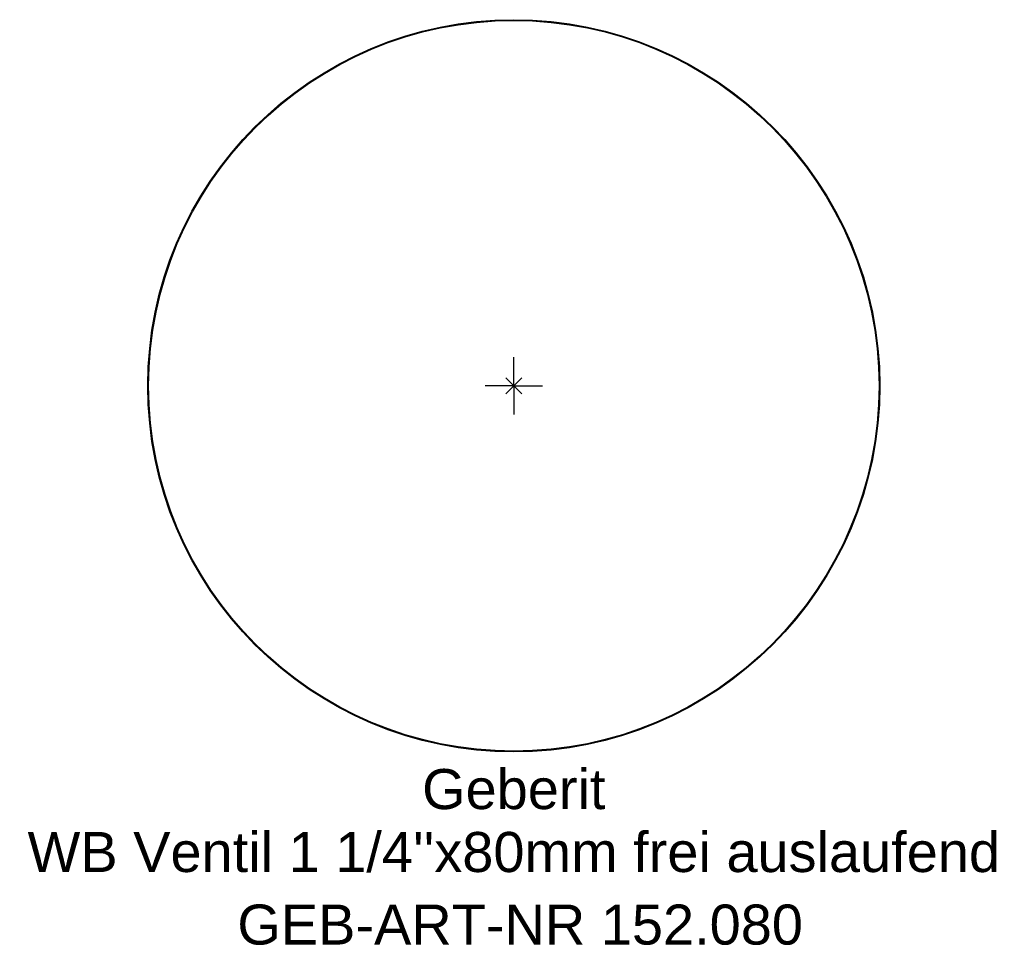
# Model space of a CAD drawing. Header units: millimetres. Extents: x -43.2 to 42.9, y -48.9 to 32.
import ezdxf
from ezdxf.enums import TextEntityAlignment as Align

# ---------------------------------------------------------------- set-up
doc = ezdxf.new("R2010")
doc.units = ezdxf.units.MM
doc.layers.get('0').update_dxf_attribs({"linetype": 'CONTINUOUS'})
for name, color, linetype, lineweight in [('Arbeitspunkt(DIN)', 7, 'CONTINUOUS', 25), ('GEB-ART-NR', 1, 'CONTINUOUS', 18), ('GEB-BEZUG', 2, 'CONTINUOUS', 25), ('GEB-TEXT', 5, 'CONTINUOUS', 18)]:
    doc.layers.add(name, color=color, linetype=linetype, lineweight=lineweight)
doc.layers.add('GEB-KONTUR-A', color=5, linetype='CONTINUOUS')
doc.styles.get("Standard").update_dxf_attribs({"font": 'arial.ttf'})

# ---------------------------------------------------------------- blocks, each defined once
blk = doc.blocks.new('Einfügepunkt')
at = {"layer": 'GEB-BEZUG'}
for p, q in [((-0.707, -0.707), (0.707, 0.707)), ((-0.707, 0.707), (0.707, -0.707))]:
    blk.add_line(p, q, dxfattribs=at)

msp = doc.modelspace()

# ---------------------------------------------------------------- linework, layer by layer
at = {"layer": 'Arbeitspunkt(DIN)', "ltscale": 25}
for q in [(0, 2.5), (-2.5, 0), (0, -2.5), (2.5, 0)]:
    msp.add_line((0, 0), q, dxfattribs=at)
at = {"layer": 'GEB-KONTUR-A', "ltscale": 25}
for radius in [32, 31.93]:
    msp.add_circle((0, 0), radius, dxfattribs=at)

# ---------------------------------------------------------------- block references
at = {"ltscale": 25}
msp.add_blockref('Einfügepunkt', (0, 0), dxfattribs=at)

# ---------------------------------------------------------------- texts
at = {"layer": 'GEB-ART-NR'}
msp.add_text('GEB-ART-NR 152.080', height=3.5, dxfattribs=at).set_placement((0.553, -48.843), align=Align.CENTER)
at = {"layer": 'GEB-TEXT'}
for s, p in [('Geberit', (0, -37)), ("WB Ventil 1 1/4''x80mm frei auslaufend", (0, -42.5))]:
    msp.add_text(s, height=3.5, dxfattribs=at).set_placement(p, align=Align.CENTER)

doc.saveas('drawing.dxf')
